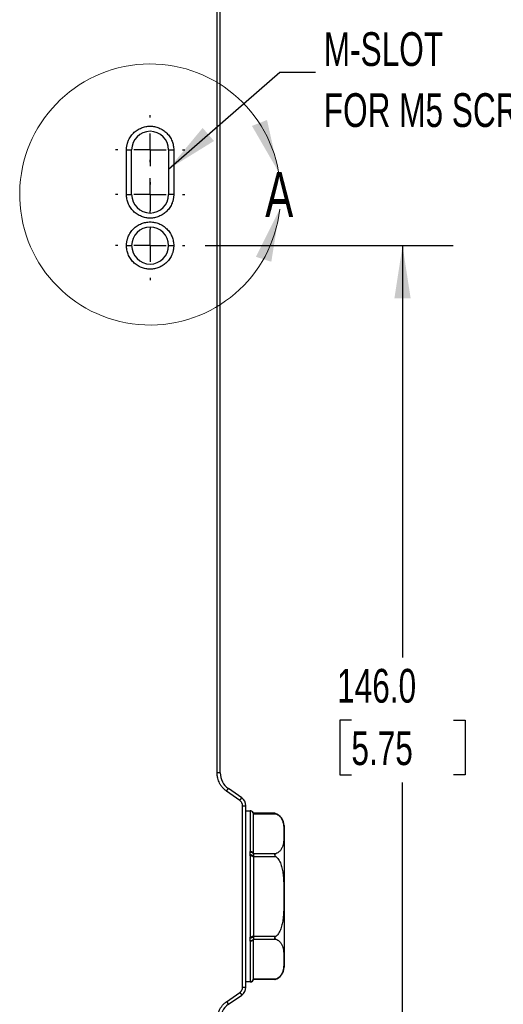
# Model space of a CAD drawing. Header units: millimetres. Extents: x 16 to 683, y 16 to 524.
# Tile 23 of 39: x 464 to 540, y 138 to 292. Entities that reach past the tile are written whole.
import ezdxf

# ---------------------------------------------------------------- set-up
doc = ezdxf.new("R2010")
doc.units = ezdxf.units.MM
doc.header["$LTSCALE"] = 2.5
doc.linetypes.add('CENTERX2', pattern=[20.32, 12.7, -2.54, 2.54, -2.54])
doc.layers.add('CENTER', color=40, linetype='CENTERX2')
doc.layers.add('DIMENSIONS', color=140, linetype='Continuous', lineweight=25)
doc.styles.add('SLDTEXTSTYLE0', font='TXT', dxfattribs={"width": 0.7})
doc.dimstyles.new('SLDDIMSTYLE1', dxfattribs={"dimtxt": 5.39502, "dimasz": 8.255, "dimexe": 0, "dimexo": 0.0625, "dimgap": 1.348755, "dimtad": 0, "dimtih": 1, "dimtoh": 1, "dimrnd": 1e-09, "dimzin": 4, "dimdsep": 46, "dimtxsty": 'SLDTEXTSTYLE0', "dimsah": 1, "dimcen": 0.09, "dimadec": 0, "dimazin": 1, "dimtfac": 1, "dimtofl": 0, "dimtmove": 0, "dimatfit": 3, "dimfxl": 0, "dimfrac": 2, "dimtolj": 1, "dimtzin": 12, "dimarcsym": 0})
doc.dimstyles.new('SLDDIMSTYLE7', dxfattribs={"dimtxt": 0.18, "dimasz": 8.255, "dimexe": 0, "dimexo": 0.0625, "dimgap": 0, "dimtad": 0, "dimtih": 1, "dimtoh": 1, "dimdec": 0, "dimrnd": 1e-09, "dimzin": 0, "dimdsep": 46, "dimtxsty": 'Standard', "dimsah": 1, "dimcen": 0.09, "dimadec": 0, "dimazin": 0, "dimtfac": 8.255, "dimtdec": 0, "dimtofl": 0, "dimtmove": 0, "dimatfit": 3, "dimfxl": 0, "dimfrac": 2, "dimtolj": 1, "dimtzin": 0, "dimarcsym": 0})

# ---------------------------------------------------------------- blocks, each defined once
blk = doc.blocks.new('_D_15')
at = {"layer": 'DIMENSIONS'}
for p, q in [((493.14, 256.54), (532.04, 256.54)), ((524.11, 256.54), (524.11, 191.96)), ((516.09, 182.18), (514.28, 182.18)), ((514.28, 182.18), (514.28, 173.6)), ((532.12, 182.18), (533.93, 182.18)), ((533.93, 182.18), (533.93, 173.6)), ((514.28, 173.6), (516.09, 173.6)), ((533.93, 173.6), (532.12, 173.6)), ((524.11, 110.54), (524.11, 172.39)), ((489.64, 110.54), (532.04, 110.54))]:
    blk.add_line(p, q, dxfattribs=at)
for points in [[(524.11, 256.54), (522.84, 248.29), (525.38, 248.29)], [(524.11, 110.54), (525.38, 118.8), (522.84, 118.8)]]:
    blk.add_solid(points, dxfattribs=at)
at = {"layer": 'DIMENSIONS', "char_height": 5.292, "attachment_point": 1, "style": 'SLDTEXTSTYLE0'}
for s, insert in [('146.0', (513.85, 190.2)), ('5.75', (516.09, 180.42))]:
    blk.add_mtext(s, dxfattribs=dict(at, insert=insert))
blk = doc.blocks.new('SW_CENTERMARKSYMBOL_8')
at = {"layer": 'CENTER', "color": 0}
for p, q in [((0, 5.08), (0, 5.44)), ((0, 0), (0, 2.54)), ((-5.08, 0), (-5.44, 0)), ((0, 0), (-2.54, 0)), ((0, 0), (0, -2.54)), ((0, 0), (2.54, 0)), ((5.08, 0), (5.44, 0)), ((0, -5.08), (0, -5.44))]:
    blk.add_line(p, q, dxfattribs=at)
blk = doc.blocks.new('SW_CENTERMARKSYMBOL_9')
at = {"layer": 'CENTER', "color": 0}
for p, q in [((0, 5.08), (0, 5.44)), ((0, 0), (0, 2.54)), ((-5.08, 0), (-5.44, 0)), ((0, 0), (-2.54, 0)), ((0, 0), (0, -2.54)), ((0, 0), (2.54, 0)), ((5.08, 0), (5.44, 0)), ((0, -5.08), (0, -5.44))]:
    blk.add_line(p, q, dxfattribs=at)
blk = doc.blocks.new('SW_CENTERMARKSYMBOL_10')
at = {"layer": 'CENTER', "color": 0}
for p, q in [((0, 5.08), (0, 5.44)), ((0, 0), (0, 2.54)), ((-5.08, 0), (-5.44, 0)), ((0, 0), (-2.54, 0)), ((0, 0), (0, -2.54)), ((0, 0), (2.54, 0)), ((5.08, 0), (5.44, 0)), ((0, -5.08), (0, -5.44))]:
    blk.add_line(p, q, dxfattribs=at)

msp = doc.modelspace()

# ---------------------------------------------------------------- linework, layer by layer
for p, q in [((495.023795, 173.903749), (495.023795, 295.041217)), ((495.523795, 173.903749), (495.523795, 295.041217)), ((480.823795, 264.541217), (480.823795, 271.541217)), ((480.823795, 271.541217), (481.623795, 271.541217)), ((481.623795, 264.541217), (481.623795, 271.541217)), ((487.423795, 271.541217), (487.423795, 264.541217)), ((487.423795, 271.541217), (488.223795, 271.541217)), ((488.223795, 271.541217), (488.223795, 264.541217)), ((480.823795, 264.541217), (481.623795, 264.541217)), ((488.223795, 264.541217), (487.423795, 264.541217)), ((480.823795, 256.541217), (481.623795, 256.541217)), ((487.423795, 256.541217), (488.223795, 256.541217)), ((495.523795, 173.903749), (495.023795, 173.903749)), ((496.516277, 171.036716), (496.803065, 171.446292)), ((498.884159, 169.989095), (496.803065, 171.446292)), ((498.597371, 169.579519), (496.516277, 171.036716)), ((498.597371, 169.579519), (498.884159, 169.989095)), ((499.023795, 140.322068), (499.023795, 168.760367)), ((499.023795, 168.760367), (499.523795, 168.760367)), ((499.523795, 140.322068), (499.523795, 168.760367)), ((499.523795, 167.941217), (500.240589, 167.941217)), ((500.223795, 167.935837), (500.223795, 161.567342)), ((504.074629, 167.569718), (500.723736, 167.569718)), ((500.723795, 167.502731), (504.26377, 167.502731)), ((500.223795, 160.909712), (500.223795, 148.172722)), ((500.723795, 161.23848), (500.723795, 161.305173)), ((504.26377, 161.23848), (500.723795, 161.23848)), ((500.723795, 160.672082), (500.723795, 160.805468)), ((500.723795, 160.805468), (504.26377, 160.805468)), ((500.723795, 148.276967), (500.723795, 148.410353)), ((504.26377, 148.276967), (500.723795, 148.276967)), ((500.223795, 147.515092), (500.223795, 141.146597)), ((500.723795, 147.777261), (500.723795, 147.843954)), ((500.723795, 147.843954), (504.26377, 147.843954)), ((500.240589, 141.141217), (499.523795, 141.141217)), ((504.26377, 141.579704), (500.723795, 141.579704)), ((504.074629, 141.512716), (500.723795, 141.512716)), ((496.516277, 138.045718), (498.597371, 139.502916)), ((496.803065, 137.636142), (498.884159, 139.09334)), ((498.597371, 139.502916), (498.884159, 139.09334)), ((499.023795, 140.322068), (499.523795, 140.322068)), ((496.516277, 138.045718), (496.803065, 137.636142))]:
    msp.add_line(p, q)
at = {"flags": 128}
for points in [[(500.723795, 161.305173), (500.714187, 161.35632), (500.685734, 161.405501), (500.639529, 161.450827), (500.577348, 161.490555), (500.50158, 161.523159), (500.415136, 161.547386), (500.32134, 161.562305), (500.223795, 161.567342)], [(500.723795, 160.672082), (500.714187, 160.718441), (500.685734, 160.763019), (500.639529, 160.804102), (500.577348, 160.840112), (500.50158, 160.869664), (500.415136, 160.891624), (500.32134, 160.905146), (500.223795, 160.909712)], [(500.723795, 148.410353), (500.714187, 148.363993), (500.685734, 148.319415), (500.639529, 148.278332), (500.577348, 148.242323), (500.50158, 148.21277), (500.415136, 148.190811), (500.32134, 148.177288), (500.223795, 148.172722)], [(500.723795, 147.777261), (500.714187, 147.726115), (500.685734, 147.676934), (500.639529, 147.631608), (500.577348, 147.59188), (500.50158, 147.559276), (500.415136, 147.535049), (500.32134, 147.52013), (500.223795, 147.515092)]]:
    msp.add_lwpolyline(points, dxfattribs=at)
at = {"color": 7, "linetype": 'Continuous', "lineweight": 18}
msp.add_arc((484.523795, 264.541217), 20.457894, 9.90692668, 353.56363174, dxfattribs=at)
for centre, radius, start, end in [((484.523795, 271.541217), 2.9, 0, 180), ((484.523795, 264.541217), 2.9, 180, 0), ((484.523795, 256.541217), 2.9, 0, 180), ((484.523795, 256.541217), 2.9, 180, 0), ((498.523795, 173.903749), 3, 180, 235), ((498.023795, 168.760367), 1.5, 0, 55), ((500.223895, 167.435937), 0.4999, 0.01150685, 90.01150223), ((500.227952, 167.43953), 0.499854, 7.26387742, 89.86123002), ((503.523795, 165.647068), 2, 0, 74.01313607), ((500.336511, 160.978264), 0.466584, 33.89717916, 103.30139447), ((500.271903, 160.510107), 0.539856, 33.1690001, 94.54085965), ((500.271903, 148.572327), 0.539856, 265.45914035, 326.8309999), ((500.336511, 148.10417), 0.466584, 256.69860553, 326.10282084), ((503.523795, 143.435366), 2, 285.98686393, 0), ((500.223895, 141.646497), 0.4999, 269.98849777, 359.98849315), ((500.227952, 141.642905), 0.499854, 270.13876998, 352.73612258), ((498.023795, 140.322068), 1.5, 305, 0), ((498.523795, 135.178686), 3, 125, 180)]:
    msp.add_arc(centre, radius, start, end)
for points, knots in [([(480.823795, 271.541217), (480.824806, 271.608104), (480.826822, 271.7414), (480.843309, 271.940257), (480.869684, 272.137114), (480.906895, 272.331967), (480.954681, 272.524811), (481.013133, 272.71564), (481.101669, 272.957886), (481.232767, 273.24609), (481.422914, 273.57145), (481.64672, 273.878261), (481.987819, 274.256363), (482.4806, 274.656993), (483.137673, 274.996844), (483.826149, 275.198328), (484.523618, 275.262653), (485.221261, 275.198364), (485.909759, 274.996925), (486.566989, 274.656993), (487.059629, 274.256476), (487.400757, 273.878402), (487.624474, 273.571747), (487.814766, 273.246243), (487.966422, 272.912689), (488.082765, 272.574602), (488.163926, 272.235733), (488.214569, 271.890541), (488.22071, 271.658014), (488.223795, 271.541217)], [0, 0, 0, 0, 0.0172768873, 0.0344302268, 0.0515097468, 0.0685658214, 0.0856490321, 0.1028097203, 0.1200975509, 0.1522516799, 0.1844511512, 0.2172894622, 0.2501740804, 0.3158090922, 0.3800801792, 0.4400244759, 0.5000144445, 0.5599587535, 0.6199487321, 0.6842198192, 0.7498548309, 0.7826931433, 0.8155777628, 0.8477318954, 0.8799313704, 0.9100752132, 0.9399544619, 0.9698393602, 1, 1, 1, 1]), ([(488.223795, 264.541217), (488.222783, 264.47433), (488.220768, 264.341035), (488.20428, 264.142178), (488.177905, 263.945321), (488.140695, 263.750468), (488.092908, 263.557624), (488.034457, 263.366795), (487.945921, 263.124548), (487.814823, 262.836344), (487.624675, 262.510985), (487.400869, 262.204173), (487.05977, 261.826072), (486.566989, 261.425442), (485.909917, 261.085591), (485.22144, 260.884107), (484.523971, 260.819782), (483.826329, 260.88407), (483.13783, 261.085509), (482.4806, 261.425441), (481.98796, 261.825958), (481.646832, 262.204033), (481.423115, 262.510687), (481.232824, 262.836192), (481.081167, 263.169745), (480.964825, 263.507833), (480.883663, 263.846702), (480.833021, 264.191894), (480.826879, 264.42442), (480.823795, 264.541217)], [0, 0, 0, 0, 0.0172768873, 0.0344302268, 0.0515097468, 0.0685658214, 0.0856490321, 0.1028097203, 0.1200975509, 0.1522516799, 0.1844511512, 0.2172894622, 0.2501740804, 0.3158090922, 0.3800801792, 0.4400244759, 0.5000144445, 0.5599587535, 0.6199487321, 0.6842198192, 0.7498548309, 0.7826931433, 0.8155777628, 0.8477318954, 0.8799313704, 0.9100752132, 0.9399544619, 0.9698393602, 1, 1, 1, 1]), ([(480.823795, 256.541217), (480.824806, 256.608104), (480.826822, 256.7414), (480.843309, 256.940257), (480.869684, 257.137114), (480.906895, 257.331967), (480.954681, 257.524811), (481.013133, 257.71564), (481.101669, 257.957886), (481.232767, 258.24609), (481.422914, 258.57145), (481.64672, 258.878261), (481.987819, 259.256363), (482.4806, 259.656993), (483.137673, 259.996844), (483.826149, 260.198328), (484.523618, 260.262653), (485.221261, 260.198364), (485.909759, 259.996925), (486.566989, 259.656993), (487.059629, 259.256476), (487.400757, 258.878402), (487.624474, 258.571747), (487.814766, 258.246243), (487.966422, 257.912689), (488.082765, 257.574602), (488.163926, 257.235733), (488.214569, 256.890541), (488.22071, 256.658014), (488.223795, 256.541217)], [0, 0, 0, 0, 0.01727688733, 0.03443022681, 0.05150974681, 0.06856582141, 0.08564903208, 0.10280972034, 0.1200975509, 0.15225167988, 0.18445115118, 0.21728946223, 0.25017408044, 0.31580909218, 0.38008017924, 0.44002447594, 0.50001444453, 0.55995875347, 0.6199487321, 0.68421981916, 0.74985483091, 0.78269314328, 0.81557776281, 0.84773189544, 0.87993137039, 0.91007521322, 0.93995446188, 0.96983936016, 1, 1, 1, 1]), ([(488.223795, 256.541217), (488.222783, 256.47433), (488.220768, 256.341035), (488.20428, 256.142178), (488.177905, 255.945321), (488.140695, 255.750468), (488.092908, 255.557624), (488.034457, 255.366795), (487.945921, 255.124548), (487.814823, 254.836344), (487.624675, 254.510985), (487.400869, 254.204173), (487.05977, 253.826072), (486.566989, 253.425442), (485.909917, 253.085591), (485.22144, 252.884107), (484.523971, 252.819782), (483.826329, 252.88407), (483.13783, 253.085509), (482.4806, 253.425441), (481.98796, 253.825958), (481.646832, 254.204033), (481.423115, 254.510687), (481.232824, 254.836192), (481.081167, 255.169745), (480.964825, 255.507833), (480.883663, 255.846702), (480.833021, 256.191894), (480.826879, 256.42442), (480.823795, 256.541217)], [0, 0, 0, 0, 0.01727688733, 0.03443022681, 0.05150974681, 0.06856582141, 0.08564903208, 0.10280972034, 0.1200975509, 0.15225167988, 0.18445115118, 0.21728946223, 0.25017408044, 0.31580909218, 0.38008017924, 0.44002447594, 0.50001444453, 0.55995875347, 0.6199487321, 0.68421981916, 0.74985483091, 0.78269314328, 0.81557776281, 0.84773189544, 0.87993137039, 0.91007521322, 0.93995446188, 0.96983936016, 1, 1, 1, 1]), ([(496.516277, 171.036716), (496.471427, 171.069033), (496.381865, 171.133565), (496.25361, 171.238181), (496.130241, 171.34823), (496.012164, 171.464298), (495.840678, 171.649462), (495.631246, 171.917505), (495.411738, 172.283521), (495.237742, 172.673418), (495.127433, 173.033847), (495.063776, 173.353582), (495.03, 173.627778), (495.025866, 173.81165), (495.023795, 173.903749)], [0, 0, 0, 0, 0.04937085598, 0.09858797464, 0.14776189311, 0.19700343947, 0.24642298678, 0.37314453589, 0.50001976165, 0.6267413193, 0.75361655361, 0.83579619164, 0.91775272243, 1, 1, 1, 1]), ([(499.023795, 168.760367), (499.02294, 168.792643), (499.021243, 168.856762), (499.007167, 168.951731), (498.984594, 169.044524), (498.952716, 169.135107), (498.903263, 169.242051), (498.829607, 169.360058), (498.724501, 169.481905), (498.639944, 169.54683), (498.597371, 169.579519)], [0, 0, 0, 0, 0.1008820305, 0.2004028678, 0.2994954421, 0.3991047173, 0.5001611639, 0.667381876, 0.8325361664, 1, 1, 1, 1]), ([(500.223795, 167.935837), (500.224012, 167.93655), (500.224442, 167.937965), (500.227597, 167.938912), (500.229163, 167.939382)], [0, 0, 0, 0, 0.503699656, 1, 1, 1, 1]), ([(500.229163, 167.939382), (500.232418, 167.940026), (500.237641, 167.941058), (500.239783, 167.941174), (500.240589, 167.941217)], [0, 0, 0, 0, 0.62339780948, 1, 1, 1, 1]), ([(500.724845, 167.565769), (500.706713, 167.616253), (500.669403, 167.72013), (500.552396, 167.843045), (500.404169, 167.925937), (500.294113, 167.936218), (500.240589, 167.941217)], [0, 0, 0, 0, 0.2428262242, 0.4996470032, 0.7566625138, 1, 1, 1, 1]), ([(500.723737, 167.565415), (500.723748, 167.566731), (500.723813, 167.575096), (500.723628, 167.546707), (500.72376, 167.511887), (500.723795, 167.502731)], [0, 0, 0, 0, 0.1210175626, 0.7688707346, 1, 1, 1, 1]), ([(500.723795, 161.397277), (500.723795, 161.802425), (500.723795, 162.644062), (500.723795, 163.789761), (500.723795, 164.843993), (500.723795, 165.741712), (500.723795, 166.466401), (500.723795, 166.991141), (500.723795, 167.336736), (500.723795, 167.402936), (500.723795, 167.436038)], [0, 0, 0, 0, 0.1152462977, 0.2394072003, 0.3674596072, 0.4955526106, 0.62360502, 0.751698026, 0.8758389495, 1, 1, 1, 1]), ([(504.26377, 167.502731), (504.220953, 167.520375), (504.179474, 167.535651), (504.106717, 167.560251), (504.074629, 167.569718), (504.074629, 167.569718)], [0, 0, 0, 0, 0.5, 0.5, 1, 1, 1, 1]), ([(504.26377, 167.502731), (504.479139, 167.41398), (504.640583, 167.303023), (504.908644, 167.061027), (505.008977, 166.93388), (505.172221, 166.672757), (505.234555, 166.538022), (505.332603, 166.268826), (505.368611, 166.133842), (505.452468, 165.728176), (505.4769, 165.456801), (505.505189, 164.913442), (505.508851, 164.641452), (505.508822, 164.097255), (505.505126, 163.824954), (505.476656, 163.281354), (505.452065, 163.009937), (505.36791, 162.604561), (505.331795, 162.469734), (505.233612, 162.201041), (505.171432, 162.066969), (505.008205, 161.806322), (504.906222, 161.677822), (504.707407, 161.498603), (504.633659, 161.44127), (504.465434, 161.333276), (504.370478, 161.282454), (504.26377, 161.23848)], [0, 0, 0, 0, 0.0625, 0.0625, 0.125, 0.125, 0.1875, 0.1875, 0.25, 0.25, 0.375, 0.375, 0.5, 0.5, 0.625, 0.625, 0.75, 0.75, 0.8125, 0.8125, 0.875, 0.875, 0.9375, 0.9375, 0.96875, 0.96875, 1, 1, 1, 1]), ([(505.523795, 165.647068), (505.523795, 165.647068), (505.523795, 164.476932), (505.523795, 160.311548), (505.523795, 157.486589), (505.523795, 151.595846), (505.523795, 148.770887), (505.523795, 144.605502), (505.523795, 143.435366), (505.523795, 143.435366)], [0, 0, 0, 0, 0.25, 0.25, 0.5, 0.5, 0.75, 0.75, 1, 1, 1, 1]), ([(500.229163, 161.432332), (500.227597, 161.454707), (500.224442, 161.499792), (500.224012, 161.544715), (500.223795, 161.567342)], [0, 0, 0, 0, 0.496300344, 1, 1, 1, 1]), ([(500.223795, 160.909712), (500.224012, 160.933052), (500.224442, 160.97939), (500.227597, 161.025422), (500.229163, 161.048268)], [0, 0, 0, 0, 0.503699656, 1, 1, 1, 1]), ([(500.229163, 161.048268), (500.234271, 161.112929), (500.240592, 161.177251), (500.240587, 161.305272), (500.234267, 161.368937), (500.229163, 161.432332)], [0, 0, 0, 0, 0.5, 0.5, 1, 1, 1, 1]), ([(500.723795, 161.23848), (500.723795, 161.194515), (500.723794, 161.131037), (500.723795, 160.980138), (500.723795, 160.893399), (500.723795, 160.805468)], [0, 0, 0, 0, 0.5, 0.5, 1, 1, 1, 1]), ([(504.26377, 160.805468), (504.220875, 160.840822), (504.179313, 160.877289), (504.106476, 160.959587), (504.074483, 161.007793), (504.074702, 161.079814), (504.083131, 161.102494), (504.108572, 161.140681), (504.125276, 161.156906), (504.179658, 161.199789), (504.221005, 161.220857), (504.26377, 161.23848)], [0, 0, 0, 0, 0.25, 0.25, 0.5, 0.5, 0.625, 0.625, 0.75, 0.75, 1, 1, 1, 1]), ([(504.26377, 160.805468), (504.479139, 160.627965), (504.640583, 160.406052), (504.908644, 159.92206), (505.008977, 159.667766), (505.172221, 159.14552), (505.234555, 158.876051), (505.332603, 158.337657), (505.368611, 158.06769), (505.452468, 157.256358), (505.4769, 156.713608), (505.505189, 155.626889), (505.508851, 155.08291), (505.508822, 153.994515), (505.505126, 153.449915), (505.476656, 152.362713), (505.452065, 151.819879), (505.36791, 151.009127), (505.331795, 150.739474), (505.233612, 150.202088), (505.171432, 149.933944), (505.008205, 149.412649), (504.906222, 149.15565), (504.707407, 148.797212), (504.633659, 148.682546), (504.465434, 148.466558), (504.370478, 148.364913), (504.26377, 148.276967)], [0, 0, 0, 0, 0.0625, 0.0625, 0.125, 0.125, 0.1875, 0.1875, 0.25, 0.25, 0.375, 0.375, 0.5, 0.5, 0.625, 0.625, 0.75, 0.75, 0.8125, 0.8125, 0.875, 0.875, 0.9375, 0.9375, 0.96875, 0.96875, 1, 1, 1, 1]), ([(500.229163, 148.034166), (500.227597, 148.057012), (500.224442, 148.103045), (500.224012, 148.149382), (500.223795, 148.172722)], [0, 0, 0, 0, 0.496300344, 1, 1, 1, 1]), ([(500.723795, 148.276967), (500.723795, 148.189036), (500.723794, 148.10256), (500.723795, 147.951613), (500.723795, 147.88792), (500.723795, 147.843954)], [0, 0, 0, 0, 0.5, 0.5, 1, 1, 1, 1]), ([(504.26377, 147.843954), (504.220875, 147.861631), (504.179313, 147.882797), (504.106476, 147.940477), (504.074483, 147.979249), (504.074702, 148.051335), (504.083131, 148.0765), (504.108572, 148.122581), (504.125276, 148.144144), (504.179658, 148.205424), (504.221005, 148.241721), (504.26377, 148.276967)], [0, 0, 0, 0, 0.25, 0.25, 0.5, 0.5, 0.625, 0.625, 0.75, 0.75, 1, 1, 1, 1]), ([(500.223795, 147.515092), (500.224012, 147.53772), (500.224442, 147.582642), (500.227597, 147.627727), (500.229163, 147.650103)], [0, 0, 0, 0, 0.50369965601, 1, 1, 1, 1]), ([(500.229163, 147.650103), (500.232188, 147.689651), (500.237042, 147.753094), (500.241925, 147.841177), (500.237043, 147.929528), (500.232189, 147.993983), (500.229163, 148.034166)], [0, 0, 0, 0, 0.3116831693, 0.499999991, 0.6882853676, 1, 1, 1, 1]), ([(500.723795, 141.646397), (500.723795, 141.679507), (500.723795, 141.745734), (500.723795, 142.091215), (500.723795, 142.61597), (500.723795, 143.340551), (500.723795, 144.238333), (500.723795, 145.292501), (500.723795, 146.438275), (500.723795, 147.27993), (500.723795, 147.685158)], [0, 0, 0, 0, 0.12414076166, 0.24830165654, 0.37635405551, 0.50444705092, 0.63249945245, 0.76059245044, 0.88473336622, 1, 1, 1, 1]), ([(504.26377, 147.843954), (504.479139, 147.755203), (504.640583, 147.644246), (504.908644, 147.40225), (505.008977, 147.275103), (505.172221, 147.01398), (505.234555, 146.879246), (505.332603, 146.610049), (505.368611, 146.475065), (505.452468, 146.069399), (505.4769, 145.798024), (505.505189, 145.254665), (505.508851, 144.982675), (505.508822, 144.438478), (505.505126, 144.166178), (505.476656, 143.622577), (505.452065, 143.35116), (505.36791, 142.945784), (505.331795, 142.810957), (505.233612, 142.542264), (505.171432, 142.408192), (505.008205, 142.147545), (504.906222, 142.019045), (504.707407, 141.839826), (504.633659, 141.782493), (504.465434, 141.674499), (504.370478, 141.623677), (504.26377, 141.579704)], [0, 0, 0, 0, 0.0625, 0.0625, 0.125, 0.125, 0.1875, 0.1875, 0.25, 0.25, 0.375, 0.375, 0.5, 0.5, 0.625, 0.625, 0.75, 0.75, 0.8125, 0.8125, 0.875, 0.875, 0.9375, 0.9375, 0.96875, 0.96875, 1, 1, 1, 1]), ([(500.229163, 141.143052), (500.227597, 141.143522), (500.224442, 141.14447), (500.224012, 141.145885), (500.223795, 141.146597)], [0, 0, 0, 0, 0.496300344, 1, 1, 1, 1]), ([(500.240589, 141.141217), (500.239783, 141.141261), (500.237641, 141.141376), (500.232418, 141.142409), (500.229163, 141.143052)], [0, 0, 0, 0, 0.3766021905, 1, 1, 1, 1]), ([(500.240589, 141.141217), (500.294074, 141.14621), (500.40405, 141.156475), (500.552199, 141.239253), (500.669203, 141.362019), (500.706572, 141.465807), (500.724735, 141.516251)], [0, 0, 0, 0, 0.24331957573, 0.50031630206, 0.75713887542, 1, 1, 1, 1]), ([(504.074629, 141.512716), (504.074629, 141.512716), (504.107025, 141.522284), (504.179526, 141.546805), (504.220926, 141.562048), (504.26377, 141.579704)], [0, 0, 0, 0, 0.5, 0.5, 1, 1, 1, 1]), ([(498.597371, 139.502916), (498.623321, 139.522129), (498.67487, 139.560295), (498.74459, 139.626298), (498.807654, 139.698012), (498.863571, 139.776082), (498.92281, 139.877932), (498.977228, 140.005954), (499.016753, 140.16194), (499.021437, 140.268445), (499.023795, 140.322068)], [0, 0, 0, 0, 0.10088203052, 0.20040286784, 0.2994954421, 0.39910471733, 0.50016116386, 0.66738187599, 0.83253616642, 1, 1, 1, 1]), ([(495.023795, 135.178686), (495.024541, 135.233961), (495.026033, 135.344339), (495.038165, 135.509406), (495.057551, 135.673585), (495.084901, 135.836882), (495.138219, 136.08356), (495.237661, 136.408861), (495.411579, 136.79861), (495.631164, 137.164774), (495.86314, 137.461868), (496.088539, 137.697405), (496.293775, 137.882345), (496.442022, 137.991196), (496.516277, 138.045718)], [0, 0, 0, 0, 0.04937085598, 0.09858797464, 0.14776189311, 0.19700343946, 0.24642298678, 0.37314453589, 0.50001976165, 0.6267413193, 0.75361655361, 0.83579619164, 0.91775272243, 1, 1, 1, 1])]:
    msp.add_open_spline(points, degree=3, knots=knots)
for points in [[(500.723795, 160.672082), (500.723795, 156.846489), (500.723795, 152.235946), (500.723795, 148.410353)], [(500.723795, 141.579704), (500.723795, 141.535819), (500.723795, 141.512716), (500.723795, 141.512716)]]:
    msp.add_open_spline(points, degree=3)
for points in [[(504.676632, 268.060961), (502.859312, 276.212971), (500.493034, 275.289753)], [(504.852742, 262.247893), (501.114417, 254.779102), (503.532242, 254.000821)]]:
    msp.add_solid(points, dxfattribs=at)

# ---------------------------------------------------------------- block references
at = {"layer": 'CENTER'}
for name, p in [('SW_CENTERMARKSYMBOL_8', (484.523795, 271.541217)), ('SW_CENTERMARKSYMBOL_9', (484.523795, 264.541217)), ('SW_CENTERMARKSYMBOL_10', (484.523795, 256.541217))]:
    msp.add_blockref(name, p, dxfattribs=at)

# ---------------------------------------------------------------- texts
at = {"color": 7, "linetype": 'Continuous', "lineweight": 18, "insert": (502.569824, 268.060961), "char_height": 7.055556, "attachment_point": 1, "style": 'SLDTEXTSTYLE0'}
msp.add_mtext('A', dxfattribs=at)
at = {"layer": 'DIMENSIONS', "attachment_point": 1, "style": 'SLDTEXTSTYLE0'}
for s, insert, char_height in [('M-SLOT', (511.758909, 289.97132), 5.2916667), ('FOR M5 SCREWS, (2X)', (511.758909, 280.415764), 5.29166667)]:
    msp.add_mtext(s, dxfattribs=dict(at, insert=insert, char_height=char_height))

# ---------------------------------------------------------------- dimensions: what is measured, and where the dimension line sits
at = {"layer": 'DIMENSIONS'}
dim = msp.add_linear_dim(base=(524.106029, 110.541217), p1=(489.963795, 256.541217), p2=(486.463795, 110.541217), angle=90, dimstyle='SLDDIMSTYLE1', dxfattribs=at)
dim.commit()
dim.dimension.update_dxf_attribs({"geometry": '_D_15', "text_midpoint": (524.106029, 182.175219), "dimtype": 160})

# ---------------------------------------------------------------- leaders
msp.add_leader([(487.423795, 268.533446), (504.869072, 283.706894), (510.459121, 283.706894)], dimstyle='SLDDIMSTYLE7', dxfattribs=at)

doc.saveas('drawing.dxf')
